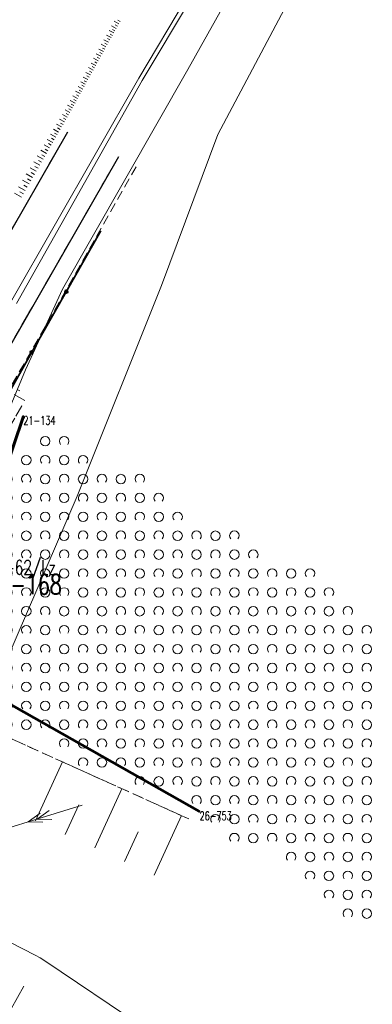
# Model space of a CAD drawing. Header units: metres. Extents: x 7505752 to 7507120, y 5839999 to 5840598.
# Tile 28 of 35: x 7506624 to 7506661, y 5840204 to 5840308. Entities that reach past the tile are written whole.
import ezdxf
from ezdxf.enums import TextEntityAlignment as Align

# ---------------------------------------------------------------- set-up
doc = ezdxf.new("R2010")
doc.units = ezdxf.units.M
doc.header["$MEASUREMENT"] = 0
for name, pattern in [('2_1', [0]), ('2_OTKC', [1.5, 1, -0.5]), ('2_OTKJ', [2, 1.5, -0.5]), ('2_OTKK', [0]), ('2_OTRK', [1.75, 1.25, -0.5]), ('2_OTZK', [1.5, 1, -0.5]), ('4_SUEP_A', [0]), ('4_SUGP', [0]), ('4_SUKP', [0]), ('4_SUWP', [0]), ('GDE', [0]), ('GUK', [2, 1.5, -0.5]), ('GUZ', [1, 0.5, -0.5])]:
    doc.linetypes.add(name, pattern=pattern)
doc.layers.get('0').update_dxf_attribs({"color": 250, "linetype": 'CONTINUOUS', "lineweight": 100})
for name, color, linetype, lineweight in [('Dzialki', 7, 'GDE', 18), ('Numery_dzialek', 7, 'CONTINUOUS', 20), ('Numery_punktow', 7, 'CONTINUOUS', 9), ('OTK_L_0', 7, '2_OTKJ', 18), ('OTK_L_1', 7, '2_OTKK', 25), ('OTK_L_2', 7, '2_OTKC', 18), ('OTO_L_0', 7, 'CONTINUOUS', 35), ('OTR_L_1', 7, '2_OTRK', 18), ('OTZ_L_1', 7, '2_OTZK', 18), ('Punkty', 7, 'CONTINUOUS', 18), ('SUEP_L_0', 1, '4_SUEP_A', 18), ('SUWP_L_0', 5, '4_SUWP', 18)]:
    doc.layers.add(name, color=color, linetype=linetype, lineweight=lineweight)
for name, color, linetype, lineweight, true_color in [('Kontury', 7, 'GUK', 18, 0x008000), ('Numery_uzytkow', 7, 'CONTINUOUS', 15, 0x008000), ('SUGP_L_0', 7, '4_SUGP', 18, 0xbfbf00), ('SUKP_L_0', 7, '4_SUKP', 18, 0x803300), ('Uzytki', 7, 'GUZ', 18, 0x008000)]:
    doc.layers.add(name, color=color, linetype=linetype, lineweight=lineweight, true_color=true_color)
doc.styles.get("Standard").update_dxf_attribs({"font": 'Simplex.SHX', "width": 0.75})

# ---------------------------------------------------------------- blocks, each defined once
blk = doc.blocks.new('GRO')
at = {"linetype": 'Continuous'}
blk.add_circle((0, 0), 0.045, dxfattribs=at)
blk = doc.blocks.new('2_OTZK')
at = {"linetype": 'Continuous'}
for centre in [(-1, 1), (1, -1)]:
    blk.add_circle(centre, 0.5, dxfattribs=at)
for centre, start, end in [((1, 1), 318.5904, 221.4096), ((-1, -1), 318.7031, 221.2969)]:
    blk.add_arc(centre, 0.5, start, end, dxfattribs=at)

msp = doc.modelspace()

# ---------------------------------------------------------------- linework, layer by layer
at = {"layer": 'Dzialki', "color": 3, "lineweight": 60}
for p, q in [((7506615.15, 5840240.07), (7506624.01, 5840266.32)), ((7506642.64, 5840224.47), (7506615.15, 5840240.07))]:
    msp.add_line(p, q, dxfattribs=at)
at = {"layer": 'Kontury'}
for p, q in [((7506624.01, 5840266.32), (7506615.15, 5840240.07)), ((7506615.15, 5840240.07), (7506642.64, 5840224.47))]:
    msp.add_line(p, q, dxfattribs=at)
at = {"layer": 'OTK_L_0', "linetype": '2_OTKJ'}
for p, q in [((7506600.86, 5840247.92), (7506628.7, 5840296.42)), ((7506634.06, 5840293.76), (7506606.16, 5840245.14))]:
    msp.add_line(p, q, dxfattribs=at)
at = {"layer": 'OTK_L_1', "linetype": '2_OTKK'}
for p, q in [((7506600.86, 5840247.92), (7506628.7, 5840296.42)), ((7506634.06, 5840293.76), (7506606.16, 5840245.14))]:
    msp.add_line(p, q, dxfattribs=at)
at = {"layer": 'OTK_L_2', "linetype": '2_OTKC'}
for p, q in [((7506634.06, 5840293.76), (7506606.16, 5840245.14)), ((7506635.95, 5840292.73), (7506608.23, 5840244.04))]:
    msp.add_line(p, q, dxfattribs=at)
at = {"layer": 'OTO_L_0'}
for p, q in [((7506628.55, 5840279.5), (7506632.2, 5840285.93)), ((7506624.89, 5840273.08), (7506628.55, 5840279.5)), ((7506621.23, 5840266.65), (7506624.89, 5840273.08))]:
    msp.add_line(p, q, dxfattribs=at)
for centre in [(7506628.55, 5840279.5), (7506624.89, 5840273.08)]:
    msp.add_circle(centre, 0.17, dxfattribs=at)
at = {"layer": 'OTR_L_1', "linetype": '2_1'}
for p, q in [((7506633.83, 5840307.37), (7506633.34, 5840307.64)), ((7506633.69, 5840307.12), (7506633.45, 5840307.26)), ((7506634.1, 5840307.86), (7506633.61, 5840308.13)), ((7506633.96, 5840307.61), (7506633.72, 5840307.75)), ((7506634.23, 5840308.1), (7506633.99, 5840308.24)), ((7506633.29, 5840306.39), (7506632.79, 5840306.66)), ((7506633.15, 5840306.14), (7506632.9, 5840306.28)), ((7506633.56, 5840306.88), (7506633.07, 5840307.15)), ((7506633.42, 5840306.63), (7506633.18, 5840306.77)), ((7506632.47, 5840304.91), (7506631.98, 5840305.18)), ((7506632.74, 5840305.4), (7506632.25, 5840305.68)), ((7506632.61, 5840305.16), (7506632.36, 5840305.29)), ((7506633.02, 5840305.9), (7506632.52, 5840306.17)), ((7506632.88, 5840305.65), (7506632.63, 5840305.79)), ((7506631.93, 5840303.93), (7506631.43, 5840304.2)), ((7506632.2, 5840304.42), (7506631.71, 5840304.69)), ((7506632.06, 5840304.17), (7506631.82, 5840304.31)), ((7506632.34, 5840304.67), (7506632.09, 5840304.8)), ((7506631.38, 5840302.94), (7506630.89, 5840303.21)), ((7506631.66, 5840303.43), (7506631.16, 5840303.7)), ((7506631.52, 5840303.18), (7506631.27, 5840303.32)), ((7506631.79, 5840303.68), (7506631.55, 5840303.81)), ((7506630.84, 5840301.95), (7506630.34, 5840302.22)), ((7506631.11, 5840302.44), (7506630.61, 5840302.71)), ((7506630.97, 5840302.19), (7506630.73, 5840302.33)), ((7506631.25, 5840302.69), (7506631, 5840302.83)), ((7506630.29, 5840300.95), (7506629.79, 5840301.23)), ((7506630.56, 5840301.45), (7506630.07, 5840301.72)), ((7506630.43, 5840301.2), (7506630.18, 5840301.34)), ((7506630.7, 5840301.7), (7506630.45, 5840301.83)), ((7506629.74, 5840299.96), (7506629.24, 5840300.23)), ((7506630.02, 5840300.46), (7506629.52, 5840300.73)), ((7506629.88, 5840300.21), (7506629.63, 5840300.34)), ((7506630.15, 5840300.7), (7506629.9, 5840300.84)), ((7506629.19, 5840298.96), (7506628.69, 5840299.24)), ((7506629.47, 5840299.46), (7506628.97, 5840299.73)), ((7506629.33, 5840299.21), (7506629.08, 5840299.35)), ((7506629.6, 5840299.71), (7506629.35, 5840299.85)), ((7506628.64, 5840297.96), (7506628.13, 5840298.25)), ((7506628.92, 5840298.46), (7506628.42, 5840298.74)), ((7506628.78, 5840298.21), (7506628.53, 5840298.35)), ((7506629.05, 5840298.71), (7506628.8, 5840298.85)), ((7506628.05, 5840296.94), (7506627.52, 5840297.24)), ((7506628.35, 5840297.46), (7506627.83, 5840297.75)), ((7506628.2, 5840297.2), (7506627.94, 5840297.35)), ((7506628.49, 5840297.71), (7506628.24, 5840297.86)), ((7506627.43, 5840295.85), (7506626.87, 5840296.17)), ((7506627.74, 5840296.4), (7506627.2, 5840296.71)), ((7506627.59, 5840296.13), (7506627.31, 5840296.29)), ((7506627.9, 5840296.67), (7506627.63, 5840296.83)), ((7506626.78, 5840294.71), (7506626.19, 5840295.05)), ((7506627.11, 5840295.29), (7506626.54, 5840295.62)), ((7506626.95, 5840295), (7506626.66, 5840295.17)), ((7506627.27, 5840295.58), (7506626.99, 5840295.74)), ((7506626.09, 5840293.51), (7506625.47, 5840293.87)), ((7506626.44, 5840294.12), (7506625.84, 5840294.47)), ((7506626.27, 5840293.82), (7506625.96, 5840293.99)), ((7506626.61, 5840294.42), (7506626.31, 5840294.59)), ((7506625.74, 5840292.88), (7506625.1, 5840293.25)), ((7506625.56, 5840292.57), (7506625.23, 5840292.75)), ((7506625.92, 5840293.2), (7506625.6, 5840293.38)), ((7506624.99, 5840291.58), (7506624.32, 5840291.97)), ((7506625.37, 5840292.24), (7506624.72, 5840292.62)), ((7506625.18, 5840291.91), (7506624.85, 5840292.1)), ((7506624.21, 5840290.21), (7506623.5, 5840290.61)), ((7506624.61, 5840290.9), (7506623.92, 5840291.3)), ((7506624.41, 5840290.56), (7506624.06, 5840290.76)), ((7506624.8, 5840291.24), (7506624.46, 5840291.44)), ((7506623.8, 5840289.49), (7506623.07, 5840289.91)), ((7506624.01, 5840289.85), (7506623.65, 5840290.06)), ((7506623.37, 5840269.16), (7506623.65, 5840269)), ((7506623.05, 5840268.61), (7506624.15, 5840267.97)), ((7506625.3, 5840223.48), (7506628.15, 5840229.73)), ((7506631.56, 5840220.62), (7506634.43, 5840226.89)), ((7506628.43, 5840222.05), (7506629.86, 5840225.18)), ((7506637.85, 5840217.75), (7506640.72, 5840224.05)), ((7506634.7, 5840219.19), (7506636.14, 5840222.33)), ((7506624.05, 5840205.99), (7506622.05, 5840202.38))]:
    msp.add_line(p, q, dxfattribs=at)
at = {"layer": 'OTR_L_1', "linetype": '2_OTRK'}
for p, q in [((7506615.43, 5840252.65), (7506623.83, 5840267.41)), ((7506641.49, 5840223.7), (7506612.37, 5840236.86))]:
    msp.add_line(p, q, dxfattribs=at)
at = {"layer": 'OTZ_L_1', "linetype": '2_OTZK'}
for p, q in [((7506623.83, 5840267.41), (7506615.43, 5840252.65)), ((7506612.37, 5840236.86), (7506641.49, 5840223.7))]:
    msp.add_line(p, q, dxfattribs=at)
at = {"layer": 'SUEP_L_0', "linetype": '4_SUEP_A'}
for p, q in [((7506630.23, 5840225.16), (7506624.5, 5840223.38)), ((7506624.5, 5840223.38), (7506625.78, 5840224.3)), ((7506625.45, 5840223.68), (7506626.74, 5840224.6)), ((7506624.5, 5840223.38), (7506613.04, 5840219.81)), ((7506626.08, 5840223.35), (7506624.5, 5840223.38)), ((7506627.03, 5840223.64), (7506625.45, 5840223.68))]:
    msp.add_line(p, q, dxfattribs=at)
at = {"layer": 'SUGP_L_0', "linetype": '4_SUGP'}
for p, q in [((7506641.41, 5840303.02), (7506650.34, 5840318.97)), ((7506628.15, 5840279.75), (7506641.41, 5840303.02)), ((7506624.23, 5840271.23), (7506628.15, 5840279.75)), ((7506620.41, 5840262.02), (7506624.23, 5840271.23))]:
    msp.add_line(p, q, dxfattribs=at)
at = {"layer": 'SUKP_L_0', "linetype": '4_SUKP'}
for p, q in [((7506636.22, 5840302.09), (7506649.08, 5840323.77)), ((7506649.44, 5840323.41), (7506636.57, 5840301.86)), ((7506622.8, 5840278.61), (7506636.22, 5840302.09)), ((7506636.57, 5840301.86), (7506623.28, 5840278.26)), ((7506589.22, 5840227.54), (7506625.25, 5840209.28)), ((7506625.25, 5840209.28), (7506625.79, 5840209.01)), ((7506625.79, 5840209.01), (7506626.29, 5840208.67)), ((7506626.29, 5840208.67), (7506656.87, 5840188.07))]:
    msp.add_line(p, q, dxfattribs=at)
at = {"layer": 'SUWP_L_0', "linetype": '4_SUWP'}
for p, q in [((7506660.94, 5840326.97), (7506644.56, 5840296.13)), ((7506644.56, 5840296.13), (7506638.62, 5840280.16)), ((7506638.62, 5840280.16), (7506629.69, 5840257.85)), ((7506629.69, 5840257.85), (7506622.27, 5840240.57))]:
    msp.add_line(p, q, dxfattribs=at)
at = {"layer": 'Uzytki'}
for p in [(7506624.01, 5840266.32), (7506642.64, 5840224.47)]:
    msp.add_line(p, (7506615.15, 5840240.07), dxfattribs=at)

# ---------------------------------------------------------------- block references
at = {"layer": 'OTZ_L_1'}
for p in [(7506627.32, 5840262.67), (7506625.32, 5840260.67), (7506629.32, 5840260.67), (7506623.32, 5840258.67), (7506627.32, 5840258.67), (7506631.32, 5840258.67), (7506635.32, 5840258.67), (7506625.32, 5840256.67), (7506629.32, 5840256.67), (7506633.32, 5840256.67), (7506637.32, 5840256.67), (7506623.32, 5840254.67), (7506627.32, 5840254.67), (7506631.32, 5840254.67), (7506635.32, 5840254.67), (7506639.32, 5840254.67), (7506625.32, 5840252.67), (7506629.32, 5840252.67), (7506633.32, 5840252.67), (7506637.32, 5840252.67), (7506641.32, 5840252.67), (7506645.32, 5840252.67), (7506623.32, 5840250.67), (7506627.32, 5840250.67), (7506631.32, 5840250.67), (7506635.32, 5840250.67), (7506639.32, 5840250.67), (7506643.32, 5840250.67), (7506647.32, 5840250.67), (7506625.32, 5840248.67), (7506629.32, 5840248.67), (7506633.32, 5840248.67), (7506637.32, 5840248.67), (7506641.32, 5840248.67), (7506645.32, 5840248.67), (7506649.32, 5840248.67), (7506653.32, 5840248.67), (7506623.32, 5840246.67), (7506627.32, 5840246.67), (7506631.32, 5840246.67), (7506635.32, 5840246.67), (7506639.32, 5840246.67), (7506643.32, 5840246.67), (7506647.32, 5840246.67), (7506651.32, 5840246.67), (7506655.32, 5840246.67), (7506625.32, 5840244.67), (7506629.32, 5840244.67), (7506633.32, 5840244.67), (7506637.32, 5840244.67), (7506641.32, 5840244.67), (7506645.32, 5840244.67), (7506649.32, 5840244.67), (7506653.32, 5840244.67), (7506657.32, 5840244.67), (7506623.32, 5840242.67), (7506627.32, 5840242.67), (7506631.32, 5840242.67), (7506635.32, 5840242.67), (7506639.32, 5840242.67), (7506643.32, 5840242.67), (7506647.32, 5840242.67), (7506651.32, 5840242.67), (7506655.32, 5840242.67), (7506659.32, 5840242.67), (7506625.32, 5840240.67), (7506629.32, 5840240.67), (7506633.32, 5840240.67), (7506637.32, 5840240.67), (7506641.32, 5840240.67), (7506645.32, 5840240.67), (7506649.32, 5840240.67), (7506653.32, 5840240.67), (7506657.32, 5840240.67), (7506661.32, 5840240.67), (7506623.32, 5840238.67), (7506627.32, 5840238.67), (7506631.32, 5840238.67), (7506635.32, 5840238.67), (7506639.32, 5840238.67), (7506643.32, 5840238.67), (7506647.32, 5840238.67), (7506651.32, 5840238.67), (7506655.32, 5840238.67), (7506659.32, 5840238.67), (7506625.32, 5840236.67), (7506629.32, 5840236.67), (7506633.32, 5840236.67), (7506637.32, 5840236.67), (7506641.32, 5840236.67), (7506645.32, 5840236.67), (7506649.32, 5840236.67), (7506653.32, 5840236.67), (7506657.32, 5840236.67), (7506661.32, 5840236.67), (7506623.32, 5840234.67), (7506627.32, 5840234.67), (7506631.32, 5840234.67), (7506635.32, 5840234.67), (7506639.32, 5840234.67), (7506643.32, 5840234.67), (7506647.32, 5840234.67), (7506651.32, 5840234.67), (7506655.32, 5840234.67), (7506659.32, 5840234.67), (7506629.32, 5840232.67), (7506633.32, 5840232.67), (7506637.32, 5840232.67), (7506641.32, 5840232.67), (7506645.32, 5840232.67), (7506649.32, 5840232.67), (7506653.32, 5840232.67), (7506657.32, 5840232.67), (7506661.32, 5840232.67), (7506631.32, 5840230.67), (7506635.32, 5840230.67), (7506639.32, 5840230.67), (7506643.32, 5840230.67), (7506647.32, 5840230.67), (7506651.32, 5840230.67), (7506655.32, 5840230.67), (7506659.32, 5840230.67), (7506637.32, 5840228.67), (7506641.32, 5840228.67), (7506645.32, 5840228.67), (7506649.32, 5840228.67), (7506653.32, 5840228.67), (7506657.32, 5840228.67), (7506661.32, 5840228.67), (7506643.32, 5840226.67), (7506647.32, 5840226.67), (7506651.32, 5840226.67), (7506655.32, 5840226.67), (7506659.32, 5840226.67), (7506645.32, 5840224.67), (7506649.32, 5840224.67), (7506653.32, 5840224.67), (7506657.32, 5840224.67), (7506661.32, 5840224.67), (7506647.32, 5840222.67), (7506651.32, 5840222.67), (7506655.32, 5840222.67), (7506659.32, 5840222.67), (7506653.32, 5840220.67), (7506657.32, 5840220.67), (7506661.32, 5840220.67), (7506655.32, 5840218.67), (7506659.32, 5840218.67), (7506657.32, 5840216.67), (7506661.32, 5840216.67), (7506659.32, 5840214.67)]:
    msp.add_blockref('2_OTZK', p, dxfattribs=at)
at = {"layer": 'Punkty'}
for p in [(7506624.01, 5840266.32), (7506642.64, 5840224.47)]:
    msp.add_blockref('GRO', p, dxfattribs=at)

# ---------------------------------------------------------------- texts
at = {"layer": 'Numery_dzialek', "width": 0.7}
msp.add_text('21-168', height=2.1, dxfattribs=at).set_placement((7506620.13, 5840249.57), align=Align.TOP_LEFT)
at = {"layer": 'Numery_punktow', "width": 0.7}
for s, p in [('21-134', (7506624.01, 5840266.32)), ('26-753', (7506642.64, 5840224.47))]:
    msp.add_text(s, height=0.9, dxfattribs=at).set_placement(p, align=Align.TOP_LEFT)
at = {"layer": 'Numery_uzytkow', "width": 0.7}
msp.add_text('21-62/Lz', height=1.5, dxfattribs=at).set_placement((7506620.13, 5840249.57))

doc.saveas('drawing.dxf')
